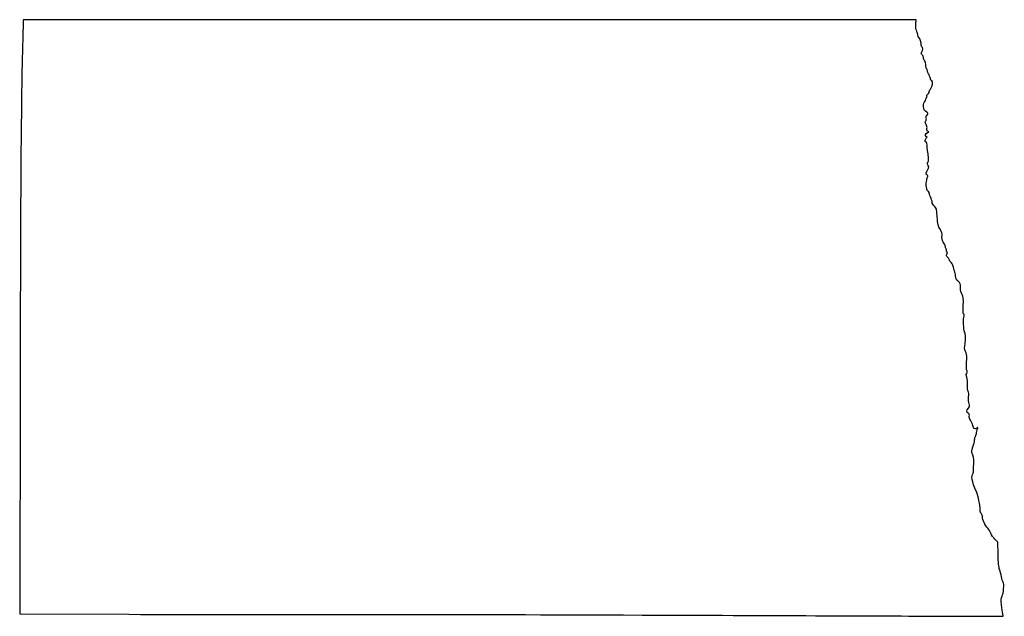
# Model space of a CAD drawing. Extents: x -362 to -9, y 70 to 284.
import ezdxf

# ---------------------------------------------------------------- set-up
doc = ezdxf.new("R2010")
doc.units = 0
doc.layers.add('Layer_1', color=7, linetype='CONTINUOUS')

msp = doc.modelspace()

# ---------------------------------------------------------------- linework, layer by layer
at = {"layer": 'Layer_1', "color": 7}
for points in [[(-40.560377, 282.630331), (-40.442718, 284.278413), (-200.519411, 284.278413), (-360.596124, 284.278413), (-360.77875, 277.152301)], [(-361.704805, 152.978433), (-361.851109, 71.208458), (-322.66159, 71.065992)], [(-11.061579, 92.618005), (-11.180394, 96.938771), (-12.179574, 97.969136)], [(-26.12392, 70.403306), (-9.22911, 70.353974), (-9.407305, 71.271196), (-9.407305, 71.271196)]]:
    msp.add_lwpolyline(points, dxfattribs=at)
for points in [[(-40.225605, 280.104346), (-40.544403, 280.720826), (-40.644084, 281.473008), (-40.560377, 282.630331)], [(-39.771622, 278.682541), (-39.771622, 278.981686), (-39.975923, 279.621498), (-40.225605, 280.104346)], [(-360.77875, 277.152301), (-361.363881, 254.321862), (-361.573854, 226.167491), (-361.704805, 152.978433)], [(-39.382296, 277.815529), (-39.596418, 277.993239), (-39.771622, 278.383394), (-39.771622, 278.682541)], [(-38.619591, 275.201748), (-38.535658, 275.986187), (-38.969518, 277.472945), (-39.382296, 277.815529)], [(-38.277425, 271.642533), (-38.670391, 272.076763), (-38.696299, 272.274474), (-38.418536, 272.719259)], [(-38.374001, 274.550091), (-38.536674, 274.650616), (-38.647164, 274.943859), (-38.619591, 275.201748)], [(-38.418536, 272.719259), (-37.999662, 273.389983), (-37.977422, 274.304978), (-38.374001, 274.550091)], [(-37.787092, 270.568413), (-37.79189, 270.866634), (-38.012672, 271.349988), (-38.277425, 271.642533)], [(-37.363758, 269.47836), (-37.591653, 269.779666), (-37.782153, 270.270191), (-37.787092, 270.568413)], [(-36.9494, 267.87224), (-36.9494, 268.4543), (-37.135864, 269.177054), (-37.363758, 269.47836)], [(-36.667178, 266.639524), (-36.8224, 266.735457), (-36.9494, 267.290179), (-36.9494, 267.87224)], [(-36.384955, 265.983687), (-36.384955, 266.248466), (-36.511955, 266.543591), (-36.667178, 266.639524)], [(-35.820511, 264.449146), (-36.130955, 265.028368), (-36.384955, 265.718912), (-36.384955, 265.983687)], [(-35.256066, 262.962801), (-35.256066, 263.201067), (-35.510066, 263.869922), (-35.820511, 264.449146)], [(-35.280309, 259.408818), (-34.49703, 260.508833), (-34.236454, 262.138325), (-34.808716, 262.357922)], [(-34.808716, 262.357922), (-35.054757, 262.452337), (-35.256066, 262.724532), (-35.256066, 262.962801)], [(-36.287448, 257.516262), (-36.030625, 257.659983), (-35.820511, 257.973905), (-35.820511, 258.21387)], [(-35.820511, 258.21387), (-35.820511, 258.453835), (-35.577405, 258.991561), (-35.280309, 259.408818)], [(-37.752915, 253.181097), (-37.773799, 254.108502), (-37.642735, 254.703223), (-37.366976, 254.932074)], [(-37.366976, 254.932074), (-37.137303, 255.122684), (-36.9494, 255.517087), (-36.9494, 255.808524)], [(-36.9494, 255.808524), (-36.9494, 256.099963), (-36.826379, 256.338413), (-36.676039, 256.338413)], [(-36.578532, 256.796682), (-36.684365, 257.072464), (-36.568372, 257.359007), (-36.287448, 257.516262)], [(-36.676039, 256.338413), (-36.525671, 256.338413), (-36.481814, 256.544635), (-36.578532, 256.796682)], [(-37.068639, 251.479319), (-37.615868, 251.728646), (-37.726386, 252.00355), (-37.752915, 253.181097)], [(-36.538343, 250.049288), (-35.952647, 250.377064), (-36.217598, 251.09156), (-37.068639, 251.479319)], [(-36.849662, 246.736919), (-37.234077, 247.387664), (-37.261876, 247.636356), (-36.987161, 247.967355)], [(-36.987161, 247.967355), (-36.791807, 248.202736), (-36.719445, 248.687287), (-36.819888, 249.087441)], [(-36.819888, 249.087441), (-36.943614, 249.580404), (-36.858863, 249.869922), (-36.538343, 250.049288)], [(-36.815796, 242.440371), (-37.380494, 242.756389), (-37.084725, 243.557424), (-36.312904, 243.80239)], [(-36.541278, 245.230513), (-36.434937, 245.654205), (-36.55426, 246.236697), (-36.849662, 246.736919)], [(-36.221605, 244.263775), (-36.571786, 244.45975), (-36.664412, 244.739864), (-36.541278, 245.230513)], [(-36.312904, 243.80239), (-35.774255, 243.973349), (-35.767114, 244.009433), (-36.221605, 244.263775)], [(-36.878985, 240.378365), (-37.359582, 240.566215), (-37.322977, 241.249114), (-36.804507, 241.767584)], [(-36.473263, 238.802202), (-36.504364, 239.647463), (-36.671665, 240.297328), (-36.878985, 240.378365)], [(-36.804507, 241.767584), (-36.422942, 242.149126), (-36.424184, 242.221127), (-36.815796, 242.440371)], [(-36.233035, 236.902838), (-36.336046, 237.156437), (-36.444137, 238.01115), (-36.473263, 238.802202)], [(-36.16708, 233.196191), (-35.908705, 233.196191), (-35.962807, 236.237609), (-36.233035, 236.902838)], [(-36.079704, 231.874798), (-36.429603, 232.224691), (-36.493837, 233.196191), (-36.16708, 233.196191)], [(-36.585474, 228.640444), (-37.090934, 228.923309), (-37.051818, 229.097709), (-36.046768, 231.042242)], [(-36.046768, 231.042242), (-35.865187, 231.393601), (-35.876165, 231.671251), (-36.079704, 231.874798)], [(-36.79525, 225.787857), (-36.677168, 226.059496), (-36.607234, 226.499009), (-36.639802, 226.764549)], [(-36.639802, 226.764549), (-36.672399, 227.030092), (-36.564054, 227.499563), (-36.399095, 227.807815)], [(-36.399095, 227.807815), (-36.16152, 228.251731), (-36.200269, 228.424874), (-36.585474, 228.640444)], [(-36.798072, 224.800079), (-36.915364, 225.071718), (-36.914743, 225.516218), (-36.79525, 225.787857)], [(-36.642229, 223.707318), (-36.610648, 224.036699), (-36.680781, 224.528441), (-36.798072, 224.800079)], [(-36.260862, 222.940066), (-36.50219, 223.032674), (-36.67381, 223.377939), (-36.642229, 223.707318)], [(-35.822063, 222.370313), (-35.822063, 222.591067), (-36.019534, 222.847454), (-36.260862, 222.940066)], [(-35.263828, 220.738676), (-35.570857, 221.415323), (-35.822063, 222.149558), (-35.822063, 222.370313)], [(-34.699383, 218.795147), (-34.70277, 219.187444), (-34.95677, 220.062031), (-35.263828, 220.738676)], [(-33.892312, 217.379145), (-34.369211, 217.797613), (-34.695686, 218.370414), (-34.699383, 218.795147)], [(-32.89175, 213.587275), (-33.080867, 216.512494), (-33.133953, 216.713696), (-33.892312, 217.379145)], [(-31.83717, 209.108837), (-32.600412, 210.349252), (-32.713442, 210.829199), (-32.89175, 213.587275)], [(-31.14914, 207.05492), (-31.034304, 207.512425), (-31.248737, 208.152471), (-31.83717, 209.108837)], [(-30.351806, 203.934056), (-30.757614, 203.778833), (-31.369895, 206.175357), (-31.14914, 207.05492)], [(-29.973487, 203.19539), (-30.00995, 203.692711), (-30.169321, 204.003855), (-30.351806, 203.934056)], [(-29.642751, 202.068434), (-29.789986, 202.215664), (-29.938802, 202.722795), (-29.973487, 203.19539)], [(-29.513352, 201.440349), (-29.437293, 201.638565), (-29.495572, 201.921204), (-29.642751, 202.068434)], [(-29.355985, 200.897209), (-29.518602, 200.997717), (-29.589411, 201.24213), (-29.513352, 201.440349)], [(-29.119285, 199.054239), (-29.662366, 199.4996), (-29.70405, 199.657463), (-29.407293, 200.144726)], [(-29.407293, 200.144726), (-29.170932, 200.532784), (-29.154591, 200.772741), (-29.355985, 200.897209)], [(-28.484285, 198.094771), (-28.484285, 198.336068), (-28.770035, 198.767828), (-29.119285, 199.054239)], [(-27.94939, 197.36979), (-28.243578, 197.527233), (-28.484285, 197.853473), (-28.484285, 198.094771)], [(-27.065526, 195.595972), (-27.280015, 196.510279), (-27.620657, 197.193844), (-27.94939, 197.36979)], [(-26.569944, 193.854639), (-26.650547, 193.994214), (-26.873559, 194.777813), (-27.065526, 195.595972)], [(-26.32633, 192.443527), (-26.379698, 193.080063), (-26.489341, 193.715063), (-26.569944, 193.854639)], [(-25.381224, 190.514059), (-26.006036, 191.082923), (-26.254843, 191.590864), (-26.32633, 192.443527)], [(-24.533174, 188.201857), (-24.533174, 189.554153), (-24.636581, 189.836065), (-25.381224, 190.514059)], [(-23.970254, 185.707704), (-24.347331, 186.346816), (-24.533174, 187.170211), (-24.533174, 188.201857)], [(-23.563544, 181.740461), (-23.424916, 184.414173), (-23.470749, 184.861105), (-23.970254, 185.707704)], [(-23.388001, 178.727302), (-23.631249, 178.727302), (-23.678098, 179.531243), (-23.563544, 181.740461)], [(-23.136711, 172.377302), (-23.425622, 172.750442), (-23.52502, 177.281147), (-23.262074, 178.092302)], [(-23.262074, 178.092302), (-23.12751, 178.507448), (-23.171114, 178.727302), (-23.388001, 178.727302)], [(-22.884827, 168.127362), (-22.577798, 169.794531), (-22.697206, 171.809739), (-23.136711, 172.377302)], [(-22.683603, 165.329756), (-23.134086, 166.279044), (-23.159684, 166.634971), (-22.884827, 168.127362)], [(-22.257955, 162.94747), (-22.199676, 163.781408), (-22.351145, 164.629122), (-22.683603, 165.329756)], [(-22.19485, 158.318707), (-22.427543, 158.813335), (-22.447016, 160.241622), (-22.257955, 162.94747)], [(-22.319452, 156.514053), (-22.508371, 156.867068), (-22.494345, 157.155722), (-22.275397, 157.419524)], [(-22.052244, 153.673848), (-22.046599, 154.95094), (-22.16691, 156.229034), (-22.319452, 156.514053)], [(-22.275397, 157.419524), (-22.076684, 157.658958), (-22.04595, 158.002183), (-22.19485, 158.318707)], [(-21.739118, 150.962342), (-21.926344, 151.187939), (-22.058114, 152.329022), (-22.052244, 153.673848)], [(-21.601224, 148.995411), (-21.480151, 150.025567), (-21.527988, 150.707958), (-21.739118, 150.962342)], [(-21.437084, 146.574108), (-21.662918, 147.11935), (-21.721028, 147.976244), (-21.601224, 148.995411)], [(-21.748177, 143.187224), (-22.432679, 143.553562), (-22.414419, 144.043345), (-21.68146, 144.975141)], [(-21.68146, 144.975141), (-21.158756, 145.639653), (-21.129433, 145.831426), (-21.437084, 146.574108)], [(-21.3619, 142.167837), (-21.260977, 142.695725), (-21.370649, 142.985187), (-21.748177, 143.187224)], [(-20.921351, 140.644114), (-21.298343, 141.154024), (-21.453255, 141.689866), (-21.3619, 142.167837)], [(-20.143095, 138.808817), (-20.251327, 139.385659), (-20.601537, 140.21154), (-20.921351, 140.644114)], [(-18.695097, 137.84406), (-19.390267, 137.273968), (-19.921579, 137.627965), (-20.143095, 138.808817)], [(-18.445895, 137.522857), (-18.248876, 138.156195), (-18.274389, 138.189071), (-18.695097, 137.84406)], [(-19.453174, 133.6311), (-19.453174, 134.201023), (-19.340201, 134.73714), (-19.202138, 134.822473)], [(-19.202138, 134.822473), (-19.064075, 134.907809), (-18.886811, 135.391552), (-18.80824, 135.897463)], [(-18.80824, 135.897463), (-18.729641, 136.403375), (-18.566602, 137.134802), (-18.445895, 137.522857)], [(-20.108325, 128.179109), (-20.651942, 129.698932), (-20.651885, 129.702801), (-20.052925, 131.147895)], [(-20.052925, 131.147895), (-19.723064, 131.943736), (-19.453174, 133.061178), (-19.453174, 133.6311)], [(-19.770138, 124.822857), (-19.604446, 126.297124), (-19.670852, 126.956096), (-20.108325, 128.179109)], [(-19.832538, 122.48098), (-19.911616, 122.76007), (-19.883535, 123.813913), (-19.770138, 124.822857)], [(-18.80158, 114.944097), (-20.512439, 118.901547), (-20.797935, 120.558079), (-19.954599, 121.634313)], [(-19.954599, 121.634313), (-19.808379, 121.820893), (-19.753459, 122.201893), (-19.832538, 122.48098)], [(-17.477619, 108.659799), (-17.477619, 110.143497), (-18.191867, 113.533805), (-18.80158, 114.944097)], [(-17.054286, 107.042863), (-17.315426, 107.259581), (-17.477619, 107.879116), (-17.477619, 108.659799)], [(-16.630952, 105.932431), (-16.630952, 106.349923), (-16.821452, 106.849625), (-17.054286, 107.042863)], [(-14.780929, 101.962863), (-15.658132, 102.900546), (-16.630952, 104.987918), (-16.630952, 105.932431)], [(-13.649839, 100.128418), (-13.908919, 100.749307), (-14.417907, 101.574807), (-14.780929, 101.962863)], [(-12.179574, 97.969136), (-12.729117, 98.535867), (-13.390731, 99.50753), (-13.649839, 100.128418)], [(-10.51737, 87.157259), (-10.802245, 87.92067), (-10.981992, 89.724409), (-11.061579, 92.618005)], [(-9.820817, 84.478491), (-9.969972, 85.324847), (-10.283436, 86.530274), (-10.51737, 87.157259)], [(-9.242628, 82.569737), (-9.411482, 82.773191), (-9.671663, 83.632134), (-9.820817, 84.478491)], [(-9.641126, 77.548383), (-9.09576, 78.611712), (-8.821892, 82.062753), (-9.242628, 82.569737)], [(-9.829876, 74.446196), (-10.027912, 76.275984), (-9.992126, 76.864022), (-9.641126, 77.548383)], [(-9.407305, 71.271196), (-9.505321, 71.775668), (-9.695482, 73.204418), (-9.829876, 74.446196)], [(-322.66159, 71.065992), (-301.107348, 70.987619), (-274.899563, 70.95412), (-264.422063, 70.991514)], [(-264.422063, 70.991514), (-233.581758, 71.101609), (-196.682792, 71.037488), (-117.525396, 70.736244)], [(-117.525396, 70.736244), (-76.54673, 70.580288), (-35.416058, 70.430456), (-26.12392, 70.403306)]]:
    msp.add_open_spline(points, degree=3, dxfattribs=at)

doc.saveas('drawing.dxf')
